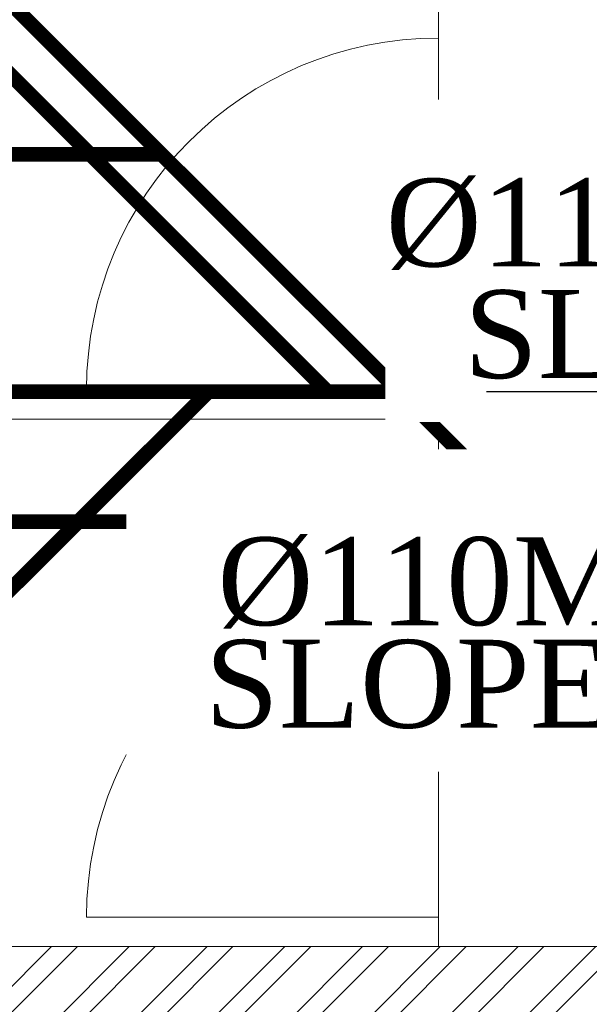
# Model space of a CAD drawing. Header units: inches. Extents: x 113025 to 158499, y 12149 to 30915.
# Tile 35 of 167: x 124025 to 124064, y 21374 to 21441. Entities that reach past the tile are written whole.
import ezdxf

# ---------------------------------------------------------------- set-up
doc = ezdxf.new("R2010")
doc.units = ezdxf.units.IN
doc.header["$MEASUREMENT"] = 0
doc.layers.add('PD_025_TEXT', color=61, linetype='Continuous')
for name, color, linetype, lineweight in [('PD_BRICK WALL_115', 134, 'Continuous', 30), ('PD_FIXTURE', 21, 'Continuous', 25), ('PD_HATCH', 45, 'Continuous', 9), ('PP- 75DIA Soil Waste Sewer pipe', 90, 'Continuous', 9), ('PP-Soil Pipe', 1, 'Continuous', 25), ('PP-TEXT', 7, 'Continuous', 40)]:
    doc.layers.add(name, color=color, linetype=linetype, lineweight=lineweight)
doc.styles.add('Arial', font='GOTHIC.TTF')
doc.styles.get("Standard").update_dxf_attribs({"font": 'arial.ttf', "height": 6})
doc.styles.add('style1', font='arial.ttf', dxfattribs={"height": 500})
doc.dimstyles.new('ISO-10', dxfattribs={"dimtxt": 6, "dimasz": 0.5, "dimexe": 1.25, "dimexo": 0.625, "dimtad": 1, "dimtoh": 1, "dimdec": 1, "dimlunit": 4, "dimtxsty": 'Standard', "dimblk": 'ARCHTICK', "dimcen": 2.5, "dimclrt": 3, "dimadec": 0, "dimazin": 0, "dimtfac": 1, "dimtdec": 1, "dimtmove": 1, "dimatfit": 3, "dimfxl": 1, "dimarcsym": 0})

# ---------------------------------------------------------------- blocks, each defined once
blk = doc.blocks.new('FIRST FLOOR PLAN 0')
at = {"layer": 'PD_HATCH', "lineweight": 5}
h = blk.add_hatch(dxfattribs=at)
h.set_pattern_fill('ANSI32', color=251, scale=10)
h.set_pattern_definition([(45, (-550.7705653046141, -242.3817885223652), (-2.651650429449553, 2.651650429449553), []), (45, (-549.0027983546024, -242.3817885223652), (-2.651650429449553, 2.651650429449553), [])])
h.paths.add_polyline_path([(-539.9997091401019, -240.2998080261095), (-583.2497091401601, -240.2998080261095), (-583.2497091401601, -244.7998080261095), (-539.9997091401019, -244.7998080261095)])
h.paths.add_polyline_path([(-625.2497091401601, -240.2998080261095), (-668.4997091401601, -240.2998080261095), (-668.4997091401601, -244.7998080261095), (-625.2497091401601, -244.7998080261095)], flags=17)
h.paths.add_polyline_path([(-539.9997091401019, -323.4998080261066), (-539.9997091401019, -327.9998080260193), (-377.9997091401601, -327.9998080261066), (-377.9997091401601, -323.4998080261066), (-530.9997091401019, -323.4998080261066), (-530.9997091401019, -233.9998080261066), (-470.9997091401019, -233.9998080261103), (-470.9997091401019, -257.9998080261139), (-466.4997091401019, -257.9998080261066), (-466.4997091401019, -233.9998080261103), (-386.9997091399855, -233.9998080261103), (-386.9997091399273, -261.9998080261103), (-382.4997091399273, -261.9998080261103), (-382.4997091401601, -102.9998080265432), (-377.9997091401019, -102.9998080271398), (-377.9997091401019, -98.49980802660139), (-386.9997091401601, -98.49980802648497), (-386.9997091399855, -224.9998080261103), (-530.9997091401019, -224.9998080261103), (-530.9997091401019, -8.9998324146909), (-539.9997091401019, -8.9998324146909)])
h.paths.add_polyline_path([(-595.4997039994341, -332.9374820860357), (-590.9997039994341, -332.9374820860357), (-590.9997039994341, -327.9998080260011), (-581.9997091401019, -327.9998080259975), (-581.9997091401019, -323.4998080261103), (-668.4997091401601, -323.4998080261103), (-668.4997091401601, -167.9998080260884), (-745.4997091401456, -167.9998080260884), (-745.4997091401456, -172.4998080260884), (-672.9997091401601, -172.4998080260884), (-672.9997091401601, -323.4998080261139), (-728.9997091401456, -323.4998080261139), (-728.9997091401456, -327.9998080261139), (-595.4997039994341, -327.9998080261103)])
at = {"layer": 'PD_BRICK WALL_115', "color": 251, "lineweight": 5}
blk.add_lwpolyline([(-377.9997091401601, -323.4998080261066), (-530.9997091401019, -323.4998080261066), (-530.9997091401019, -233.9998080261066), (-470.9997091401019, -233.9998080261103), (-470.9997091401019, -257.9998080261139), (-466.4997091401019, -257.9998080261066), (-466.4997091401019, -233.9998080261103), (-386.9997091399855, -233.9998080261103), (-386.9997091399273, -261.9998080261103), (-382.4997091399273, -261.9998080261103), (-382.4997091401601, -102.9998080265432), (-377.9997091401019, -102.9998080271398), (-377.9997091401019, -98.49980802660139), (-386.9997091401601, -98.49980802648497), (-386.9997091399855, -224.9998080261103), (-530.9997091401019, -224.9998080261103), (-530.9997091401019, -8.9998324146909), (-539.9997091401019, -8.9998324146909), (-539.9997091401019, -323.4998080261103), (-539.9997091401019, -323.4998080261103)], dxfattribs=at)
at = {"layer": 'PD_FIXTURE', "color": 251, "lineweight": 5, "ltscale": 12}
for p, q in [((-470.9997091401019, -150.9998080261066), (-470.9997091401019, -164.6248080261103)), ((-470.9997091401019, -150.9998080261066), (-470.9997091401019, -162.9998080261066)), ((-470.9997091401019, -186.9998080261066), (-470.9997091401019, -162.9998080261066)), ((-470.9997091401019, -186.9998080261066), (-494.9997091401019, -186.9998080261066)), ((-470.9997091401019, -186.9998080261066), (-470.9997091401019, -200.6248080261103)), ((-470.9997091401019, -186.9998080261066), (-470.9997091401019, -198.9998080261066)), ((-470.9997091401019, -188.9998080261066), (-530.9997091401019, -188.9998080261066)), ((-470.9997091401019, -222.9998080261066), (-470.9997091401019, -198.9998080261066)), ((-470.9997091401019, -222.9998080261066), (-494.9997091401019, -222.9998080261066)), ((-470.9997091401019, -222.9998080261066), (-470.9997091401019, -224.9998080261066))]:
    blk.add_line(p, q, dxfattribs=at)
for centre in [(-470.9997091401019, -186.9998080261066), (-470.9997091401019, -222.9998080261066)]:
    blk.add_arc(centre, 24, 90, 180, dxfattribs=at)
at = {"layer": 'PD_025_TEXT', "color": 251, "insert": (-673.399731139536, -125.9232642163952), "char_height": 8, "width": 128.4952190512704, "attachment_point": 1, "style": 'style1'}
blk.add_mtext('\\pi40.589;KITCHEN \\P\\pi32.72;+ STORAGE\\P\\pi21.937;+ DISHWASHER\\P\\pi28.559;(16\'-9" x 26\'2")', dxfattribs=at)
blk = doc.blocks.new('_ArchTick')
at = {"color": 0, "linetype": 'ByBlock', "const_width": 0.15}
blk.add_lwpolyline([(-0.5, -0.5), (0.5, 0.5)], dxfattribs=at)

msp = doc.modelspace()

# ---------------------------------------------------------------- linework, layer by layer
at = {"layer": 'PP- 75DIA Soil Waste Sewer pipe', "ltscale": 0.015, "const_width": 0.9999999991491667}
msp.add_lwpolyline([(124008.3196288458, 21453.47751748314), (124046.1940684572, 21415.60307787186)], dxfattribs=at)
at = {"layer": 'PP-Soil Pipe', "color": 1, "ltscale": 0.015, "const_width": 0.9999999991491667}
for points in [[(124000.5098855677, 21466.16319142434), (124060.070019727, 21406.60305726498)], [(124003.4629401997, 21431.6594351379), (124035.0136418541, 21431.6594351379)]]:
    msp.add_lwpolyline(points, dxfattribs=at)
at = {"layer": 'PP-Soil Pipe', "color": 1, "ltscale": 0.015}
msp.add_lwpolyline([(123829.6026507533, 21297.43266162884, 0.9999999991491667, 0.9999999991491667, 0), (123829.6026507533, 21381.82255551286, 0.9999999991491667, 0.9999999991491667, 0), (123854.2744988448, 21406.60305726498, 0.9999999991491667, 0.9999999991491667, 0), (124162.5221424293, 21406.60305726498, 0.9999999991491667, 0.9999999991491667, 0), (124173.1036650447, 21417.18457988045, 0.9999999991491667, 0.9999999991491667, 0)], format="xyseb", dxfattribs=at)

# ---------------------------------------------------------------- block references
at = {"color": 251}
msp.add_blockref('FIRST FLOOR PLAN 0', (124524.8849565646, 21602.60288553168), dxfattribs=at)

# ---------------------------------------------------------------- next in the draw order: texts
at = {"layer": 'PP-TEXT', "char_height": 5.999999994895, "width": 79.39153849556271, "attachment_point": 7, "style": 'Arial', "bg_fill": 2}
for s, insert in [('{\\fTimes New Roman|b0|i0|c0|p34;Ø110MM WWP }', (124050.2916885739, 21423.77118796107)), ('{\\fTimes New Roman|b0|i0|c0|p34;Ø110MM SWP }', (124038.8145639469, 21399.28889162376))]:
    msp.add_mtext(s, dxfattribs=dict(at, insert=insert))

# ---------------------------------------------------------------- next in the draw order: linework, layer by layer
at = {"layer": 'PP- 75DIA Soil Waste Sewer pipe', "ltscale": 0.015, "const_width": 0.9999999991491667}
msp.add_lwpolyline([(123820.1844222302, 21415.46031385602), (124169.6363191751, 21415.46031385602), (124179.1580935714, 21424.98208825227)], dxfattribs=at)

# ---------------------------------------------------------------- next in the draw order: texts
at = {"layer": 'PP-TEXT', "insert": (124084.035233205, 21392.4074059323), "char_height": 5.999999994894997, "width": 48.44597603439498, "attachment_point": 9, "style": 'Arial', "bg_fill": 2}
msp.add_mtext('{\\fTimes New Roman|b0|i0|c0|p34; \\PSLOPE 1:80}', dxfattribs=at)

# ---------------------------------------------------------------- next in the draw order: linework, layer by layer
at = {"layer": 'PP- 75DIA Soil Waste Sewer pipe', "ltscale": 0.015, "const_width": 0.9999999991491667}
msp.add_lwpolyline([(124008.3577138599, 21385.62958614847), (124038.3312055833, 21415.60307787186)], dxfattribs=at)

# ---------------------------------------------------------------- next in the draw order: texts
at = {"layer": 'PP-TEXT', "insert": (124101.7111395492, 21416.27118796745), "char_height": 5.999999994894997, "width": 48.44597603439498, "attachment_point": 9, "style": 'Arial', "bg_fill": 2}
msp.add_mtext('{\\fTimes New Roman|b0|i0|c0|p34; \\PSLOPE 1:80}', dxfattribs=at)

# ---------------------------------------------------------------- next in the draw order: leaders
at = {"layer": 'PP- 75DIA Soil Waste Sewer pipe', "ltscale": 0.015}
msp.add_leader([(124094.1407483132, 21415.46031385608), (124057.175828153, 21415.46031385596)], dimstyle='ISO-10', override={"dimasz": 12, "dimgap": 0.625, "dimtad": 0}, dxfattribs=at)

doc.saveas('drawing.dxf')
